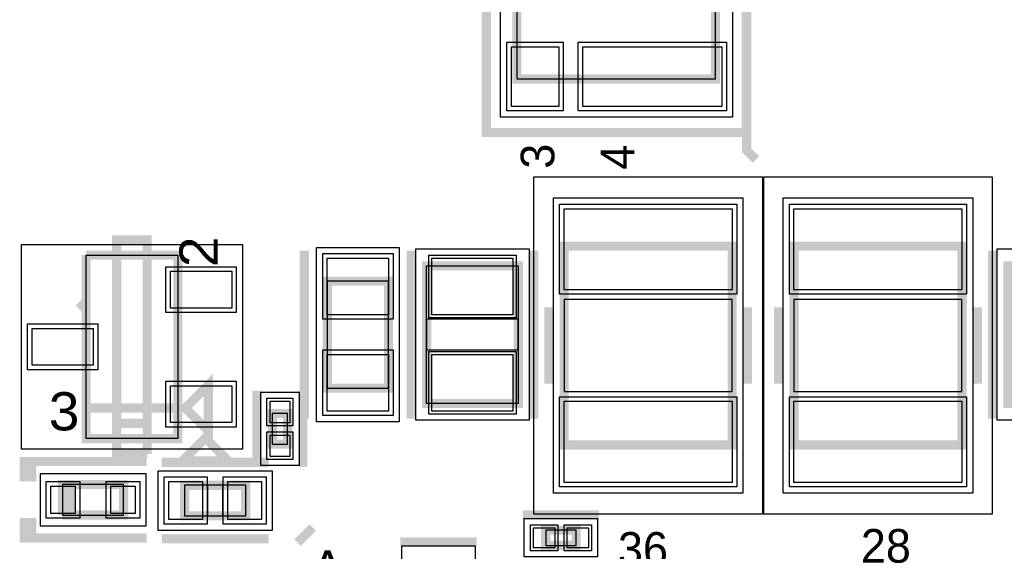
# Model space of a CAD drawing. Extents: x -10 to 137, y -32 to 198.
# Tile 25 of 83: x 25 to 41, y 66 to 74. Entities that reach past the tile are written whole.
import ezdxf

# ---------------------------------------------------------------- set-up
doc = ezdxf.new("R2010")
doc.units = 0
for name, color, linetype in [('PG_ASSEMBLY_TOP', 120, 'CONTINUOUS'), ('PG_DFA_BOUND_TOP', 95, 'CONTINUOUS'), ('PG_PLACE_BOUND_TOP', 23, 'CONTINUOUS'), ('PG_SILKSCREEN_TOP', 7, 'CONTINUOUS'), ('PIN_PASTEMASK_TOP', 212, 'CONTINUOUS'), ('PIN_SOLDERMASK_TOP', 2, 'CONTINUOUS'), ('PIN_TOP', 3, 'CONTINUOUS'), ('VKO_TOP', 243, 'CONTINUOUS')]:
    doc.layers.add(name, color=color, linetype=linetype)

msp = doc.modelspace()

# ---------------------------------------------------------------- linework, layer by layer
at = {"layer": 'PG_ASSEMBLY_TOP', "const_width": 0.1524}
for points in [[(32.780986, 75.192382), (32.780986, 73.414382), (36.082986, 73.414382), (36.082986, 75.192382), (32.780986, 75.192382)], [(36.360354, 67.3354), (36.360354, 70.6374), (33.566354, 70.6374), (33.566354, 67.3354), (36.360354, 67.3354)], [(40.179752, 67.3354), (40.179752, 70.6374), (37.385752, 70.6374), (37.385752, 67.3354), (40.179752, 67.3354)], [(25.619456, 70.488048), (25.619456, 67.948048), (27.143456, 67.948048)], [(27.143456, 67.948048), (25.619456, 67.948048), (25.619456, 67.440048), (27.143456, 67.440048), (27.143456, 70.488048), (25.619456, 70.488048)], [(31.280354, 70.310756), (31.280354, 68.024756), (32.804354, 68.024756), (32.804354, 70.310756), (31.280354, 70.310756)], [(40.941752, 70.310756), (40.941752, 68.024756), (42.465752, 68.024756), (42.465752, 70.310756), (40.941752, 70.310756)], [(29.629354, 70.056756), (29.629354, 68.278756), (30.645354, 68.278756), (30.645354, 70.056756), (29.629354, 70.056756)], [(27.270456, 67.948048), (27.651456, 67.567048), (27.651456, 68.329048), (27.270456, 67.948048)], [(28.9687, 67.3481), (28.9687, 67.8561), (28.7147, 67.8561), (28.7147, 67.3481), (28.9687, 67.3481)], [(25.226518, 66.170556), (26.242518, 66.170556), (26.242518, 66.678556), (25.353518, 66.678556), (25.353518, 66.170556)], [(25.353518, 66.170556), (25.353518, 66.678556), (25.226518, 66.678556), (25.226518, 66.170556)], [(27.25674, 66.157602), (28.27274, 66.157602), (28.27274, 66.665602), (27.25674, 66.665602), (27.25674, 66.157602)], [(33.259014, 65.666366), (33.767014, 65.666366), (33.767014, 65.920366), (33.259014, 65.920366), (33.259014, 65.666366)]]:
    msp.add_lwpolyline(points, dxfattribs=at)
at = {"layer": 'PG_DFA_BOUND_TOP'}
for points in [[(32.510476, 75.826366), (36.365434, 75.826366), (36.365434, 72.780398), (32.510476, 72.780398)], [(36.538154, 66.535554), (33.388554, 66.535554), (33.388554, 71.437246), (36.538154, 71.437246)], [(40.357552, 66.535554), (37.207952, 66.535554), (37.207952, 71.437246), (40.357552, 71.437246)], [(28.217368, 70.665848), (28.217368, 67.262248), (24.545544, 67.262248), (24.545544, 70.665848)], [(29.451554, 70.615556), (30.823154, 70.615556), (30.823154, 67.719956), (29.451554, 67.719956)], [(31.102554, 70.590156), (32.982154, 70.590156), (32.982154, 67.745356), (31.102554, 67.745356)], [(40.763952, 70.590156), (42.643552, 70.590156), (42.643552, 67.745356), (40.763952, 67.745356)], [(29.1592, 66.991992), (28.5242, 66.991992), (28.5242, 68.212208), (29.1592, 68.212208)], [(24.853646, 66.856356), (24.853646, 65.992756), (26.61539, 65.992756), (26.61539, 66.856356)], [(26.817574, 65.916302), (26.817574, 66.906902), (28.711906, 66.906902), (28.711906, 65.916302)], [(32.902906, 65.475866), (32.902906, 66.110866), (34.123122, 66.110866), (34.123122, 65.475866)], [(30.865318, 65.02654), (30.865318, 65.66154), (32.085534, 65.66154), (32.085534, 65.02654)]]:
    msp.add_lwpolyline(points, close=True, dxfattribs=at)
at = {"layer": 'PG_PLACE_BOUND_TOP'}
for points in [[(32.780986, 75.192382), (32.780986, 73.414382), (36.082986, 73.414382), (36.082986, 75.192382)], [(36.868354, 66.1924), (36.868354, 71.7804), (33.058354, 71.7804), (33.058354, 66.1924)], [(40.687752, 66.1924), (40.687752, 71.7804), (36.877752, 71.7804), (36.877752, 66.1924)], [(27.143456, 70.488048), (27.143456, 67.440048), (25.619456, 67.440048), (25.619456, 70.488048)], [(31.280354, 70.310756), (32.804354, 70.310756), (32.804354, 68.024756), (31.280354, 68.024756)], [(29.629354, 70.056756), (29.629354, 68.278756), (30.645354, 68.278756), (30.645354, 70.056756)], [(28.9687, 67.3481), (28.9687, 67.8561), (28.7147, 67.8561), (28.7147, 67.3481)], [(25.226518, 66.678556), (25.226518, 66.170556), (26.242518, 66.170556), (26.242518, 66.678556)], [(27.25674, 66.157602), (28.27274, 66.157602), (28.27274, 66.665602), (27.25674, 66.665602)], [(33.259014, 65.666366), (33.767014, 65.666366), (33.767014, 65.920366), (33.259014, 65.920366)]]:
    msp.add_lwpolyline(points, close=True, dxfattribs=at)
at = {"layer": 'PG_SILKSCREEN_TOP', "const_width": 0.1524}
for points in [[(39.128446, 79.641192), (39.003478, 79.641192), (38.86581, 79.503524), (38.86581, 77.47508), (36.599622, 75.208892), (36.599622, 72.230234), (36.754054, 72.075802)], [(36.590986, 76.081382), (32.272986, 76.081382), (32.272986, 72.525382), (36.590986, 72.525382), (36.590986, 76.081382)], [(26.127456, 67.694048), (26.635456, 67.694048), (26.635456, 70.742048), (26.127456, 70.742048), (26.127456, 67.186048), (26.635456, 67.186048)], [(29.248354, 70.564756), (29.248354, 67.770756)], [(31.026354, 70.564756), (31.026354, 67.770756)], [(31.026354, 70.564756), (31.026354, 67.770756)], [(33.058354, 70.564756), (33.058354, 67.770756)], [(40.687752, 70.564756), (40.687752, 67.770756)], [(25.499822, 69.59727), (25.625044, 69.722492)], [(33.312354, 68.3514), (33.312354, 69.6214)], [(36.614354, 68.3514), (36.614354, 69.6214)], [(37.131752, 68.3514), (37.131752, 69.6214)], [(40.433752, 68.3514), (40.433752, 69.6214)], [(28.4607, 66.9671), (28.4607, 68.2371)], [(29.2227, 66.9671), (29.2227, 68.2371)], [(26.635456, 67.186048), (26.635456, 67.694048), (26.127456, 67.694048)], [(27.60218, 67.4497), (27.22118, 67.0687), (27.98318, 67.0687), (27.60218, 67.4497)], [(24.718518, 67.059556), (24.718518, 66.805556), (24.591518, 66.805556), (24.591518, 67.059556), (26.623518, 67.059556)], [(26.87574, 67.046602), (28.65374, 67.046602)], [(32.878014, 66.174366), (34.148014, 66.174366)], [(24.718518, 65.789556), (24.718518, 66.043556), (24.591518, 66.043556), (24.591518, 65.789556), (26.623518, 65.789556)], [(29.1338, 65.7098), (29.3878, 65.9638)], [(26.87574, 65.776602), (28.65374, 65.776602)], [(30.840426, 65.72504), (32.110426, 65.72504)]]:
    msp.add_lwpolyline(points, dxfattribs=at)
at = {"layer": 'PIN_PASTEMASK_TOP'}
for points in [[(32.688276, 73.948798), (33.475676, 73.948798), (33.475676, 72.958198), (32.688276, 72.958198)], [(33.876234, 73.948798), (36.187634, 73.948798), (36.187634, 72.958198), (33.876234, 72.958198)], [(36.360354, 69.913246), (33.566354, 69.913246), (33.566354, 71.259446), (36.360354, 71.259446)], [(40.179752, 69.913246), (37.385752, 69.913246), (37.385752, 71.259446), (40.179752, 71.259446)], [(29.629354, 70.437756), (30.645354, 70.437756), (30.645354, 69.497956), (29.629354, 69.497956)], [(31.369254, 70.437756), (32.715454, 70.437756), (32.715454, 69.497956), (31.369254, 69.497956)], [(28.039568, 70.218808), (28.039568, 69.609208), (27.023568, 69.609208), (27.023568, 70.218808)], [(25.739344, 69.268848), (25.739344, 68.659248), (24.723344, 68.659248), (24.723344, 69.268848)], [(29.629354, 68.837556), (30.645354, 68.837556), (30.645354, 67.897756), (29.629354, 67.897756)], [(31.369254, 68.837556), (32.715454, 68.837556), (32.715454, 67.897756), (31.369254, 67.897756)], [(28.039568, 68.318888), (28.039568, 67.709288), (27.023568, 67.709288), (27.023568, 68.318888)], [(29.0068, 67.704208), (28.6766, 67.704208), (28.6766, 68.059808), (29.0068, 68.059808)], [(36.360354, 66.713354), (33.566354, 66.713354), (33.566354, 68.059554), (36.360354, 68.059554)], [(40.179752, 66.713354), (37.385752, 66.713354), (37.385752, 68.059554), (40.179752, 68.059554)], [(29.0068, 67.144392), (28.6766, 67.144392), (28.6766, 67.499992), (29.0068, 67.499992)], [(25.031446, 66.195956), (25.031446, 66.653156), (25.437846, 66.653156), (25.437846, 66.195956)], [(26.03119, 66.195956), (26.03119, 66.653156), (26.43759, 66.653156), (26.43759, 66.195956)], [(26.995374, 66.094102), (26.995374, 66.729102), (27.554174, 66.729102), (27.554174, 66.094102)], [(27.975306, 66.094102), (27.975306, 66.729102), (28.534106, 66.729102), (28.534106, 66.094102)], [(33.055306, 65.628266), (33.055306, 65.958466), (33.410906, 65.958466), (33.410906, 65.628266)], [(33.615122, 65.628266), (33.615122, 65.958466), (33.970722, 65.958466), (33.970722, 65.628266)]]:
    msp.add_lwpolyline(points, close=True, dxfattribs=at)
at = {"layer": 'PIN_SOLDERMASK_TOP'}
for points in [[(32.612076, 74.024998), (33.551876, 74.024998), (33.551876, 72.881998), (32.612076, 72.881998)], [(33.800034, 74.024998), (36.263834, 74.024998), (36.263834, 72.881998), (33.800034, 72.881998)], [(36.436554, 69.837046), (33.490154, 69.837046), (33.490154, 71.335646), (36.436554, 71.335646)], [(40.255952, 69.837046), (37.309552, 69.837046), (37.309552, 71.335646), (40.255952, 71.335646)], [(29.553154, 70.513956), (30.721554, 70.513956), (30.721554, 69.421756), (29.553154, 69.421756)], [(31.318454, 70.488556), (32.766254, 70.488556), (32.766254, 69.447156), (31.318454, 69.447156)], [(28.115768, 70.295008), (28.115768, 69.533008), (26.947368, 69.533008), (26.947368, 70.295008)], [(25.815544, 69.345048), (25.815544, 68.583048), (24.647144, 68.583048), (24.647144, 69.345048)], [(29.553154, 68.913756), (30.721554, 68.913756), (30.721554, 67.821556), (29.553154, 67.821556)], [(31.318454, 68.888356), (32.766254, 68.888356), (32.766254, 67.846956), (31.318454, 67.846956)], [(28.115768, 68.395088), (28.115768, 67.633088), (26.947368, 67.633088), (26.947368, 68.395088)], [(29.0576, 67.653408), (28.6258, 67.653408), (28.6258, 68.110608), (29.0576, 68.110608)], [(36.436554, 66.637154), (33.490154, 66.637154), (33.490154, 68.135754), (36.436554, 68.135754)], [(40.255952, 66.637154), (37.309552, 66.637154), (37.309552, 68.135754), (40.255952, 68.135754)], [(29.0576, 67.093592), (28.6258, 67.093592), (28.6258, 67.550792), (29.0576, 67.550792)], [(26.919174, 66.017902), (26.919174, 66.805302), (27.630374, 66.805302), (27.630374, 66.017902)], [(27.899106, 66.017902), (27.899106, 66.805302), (28.610306, 66.805302), (28.610306, 66.017902)], [(24.955246, 66.119756), (24.955246, 66.729356), (25.514046, 66.729356), (25.514046, 66.119756)], [(25.95499, 66.119756), (25.95499, 66.729356), (26.51379, 66.729356), (26.51379, 66.119756)], [(33.004506, 65.577466), (33.004506, 66.009266), (33.461706, 66.009266), (33.461706, 65.577466)], [(33.564322, 65.577466), (33.564322, 66.009266), (34.021522, 66.009266), (34.021522, 65.577466)]]:
    msp.add_lwpolyline(points, close=True, dxfattribs=at)
at = {"layer": 'PIN_TOP'}
for points in [[(32.688276, 73.948798), (33.475676, 73.948798), (33.475676, 72.958198), (32.688276, 72.958198)], [(33.876234, 73.948798), (36.187634, 73.948798), (36.187634, 72.958198), (33.876234, 72.958198)], [(36.360354, 69.913246), (33.566354, 69.913246), (33.566354, 71.259446), (36.360354, 71.259446)], [(40.179752, 69.913246), (37.385752, 69.913246), (37.385752, 71.259446), (40.179752, 71.259446)], [(29.629354, 70.437756), (30.645354, 70.437756), (30.645354, 69.497956), (29.629354, 69.497956)], [(31.369254, 70.437756), (32.715454, 70.437756), (32.715454, 69.497956), (31.369254, 69.497956)], [(28.039568, 70.218808), (28.039568, 69.609208), (27.023568, 69.609208), (27.023568, 70.218808)], [(25.739344, 69.268848), (25.739344, 68.659248), (24.723344, 68.659248), (24.723344, 69.268848)], [(29.629354, 68.837556), (30.645354, 68.837556), (30.645354, 67.897756), (29.629354, 67.897756)], [(31.369254, 68.837556), (32.715454, 68.837556), (32.715454, 67.897756), (31.369254, 67.897756)], [(28.039568, 68.318888), (28.039568, 67.709288), (27.023568, 67.709288), (27.023568, 68.318888)], [(29.0068, 67.704208), (28.6766, 67.704208), (28.6766, 68.059808), (29.0068, 68.059808)], [(36.360354, 66.713354), (33.566354, 66.713354), (33.566354, 68.059554), (36.360354, 68.059554)], [(40.179752, 66.713354), (37.385752, 66.713354), (37.385752, 68.059554), (40.179752, 68.059554)], [(29.0068, 67.144392), (28.6766, 67.144392), (28.6766, 67.499992), (29.0068, 67.499992)], [(25.031446, 66.195956), (25.031446, 66.653156), (25.437846, 66.653156), (25.437846, 66.195956)], [(26.03119, 66.195956), (26.03119, 66.653156), (26.43759, 66.653156), (26.43759, 66.195956)], [(26.995374, 66.094102), (26.995374, 66.729102), (27.554174, 66.729102), (27.554174, 66.094102)], [(27.975306, 66.094102), (27.975306, 66.729102), (28.534106, 66.729102), (28.534106, 66.094102)], [(33.055306, 65.628266), (33.055306, 65.958466), (33.410906, 65.958466), (33.410906, 65.628266)], [(33.615122, 65.628266), (33.615122, 65.958466), (33.970722, 65.958466), (33.970722, 65.628266)]]:
    msp.add_lwpolyline(points, close=True, dxfattribs=at)
at = {"layer": 'VKO_TOP'}
for points in [[(33.566354, 68.2244), (36.360354, 68.2244), (36.360354, 69.7484), (33.566354, 69.7484)], [(37.385752, 68.2244), (40.179752, 68.2244), (40.179752, 69.7484), (37.385752, 69.7484)], [(30.645354, 69.421756), (29.629354, 69.421756), (29.629354, 68.913756), (30.645354, 68.913756)], [(32.804354, 69.421756), (31.280354, 69.421756), (31.280354, 68.913756), (32.804354, 68.913756)], [(27.63774, 66.665602), (27.63774, 66.157602), (27.89174, 66.157602), (27.89174, 66.665602)]]:
    msp.add_lwpolyline(points, close=True, dxfattribs=at)

# ---------------------------------------------------------------- texts
at = {"layer": 'PG_SILKSCREEN_TOP'}
for s, p in [('3', (33.403286, 71.92264)), ('4', (34.731706, 71.906892))]:
    msp.add_text(s, height=0.5588, rotation=90, dxfattribs=at).set_placement(p)
at = {"layer": 'PG_SILKSCREEN_TOP', "width": 1.08}
msp.add_text('2', height=0.635, rotation=90, dxfattribs=at).set_placement((27.806396, 70.287896))
at = {"layer": 'PG_SILKSCREEN_TOP'}
for s, width, p in [('3', 1.08, (24.99868, 67.5767)), ('A', 1.04, (29.337, 64.9478))]:
    msp.add_text(s, height=0.635, dxfattribs=dict(at, width=width)).set_placement(p)
for s, p in [('36', (34.46018, 65.3288)), ('28', (38.49878, 65.3796))]:
    msp.add_text(s, height=0.5588, dxfattribs=at).set_placement(p)

doc.saveas('drawing.dxf')
